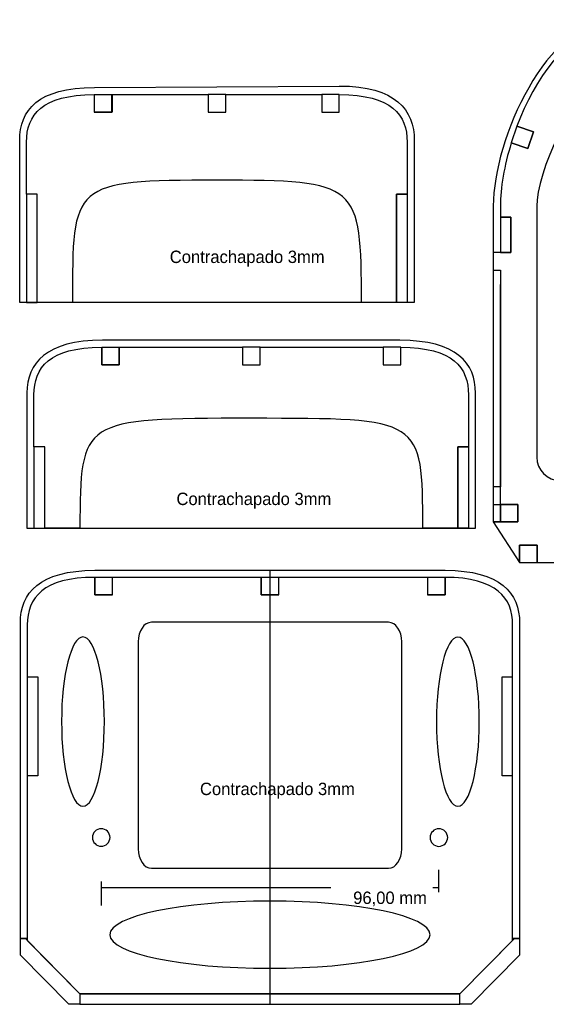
# Model space of a CAD drawing. Header units: millimetres. Extents: x 69 to 698, y -204 to 471.
# Tile 2 of 4: x 73 to 223, y 191 to 471. Entities that reach past the tile are written whole.
import ezdxf

# ---------------------------------------------------------------- set-up
doc = ezdxf.new("R2010")
doc.units = ezdxf.units.MM
doc.layers.add('Cuadernas', color=7, linetype='Continuous')
doc.styles.get("Standard").update_dxf_attribs({"font": 'txt.shx', "bigfont": 'extfont2.shx'})

msp = doc.modelspace()

# ---------------------------------------------------------------- linework, layer by layer
at = {"layer": 'Cuadernas'}
for points in [[(209.78, 405.21), (212.78, 405.21), (212.78, 415.21), (209.78, 415.21), (209.78, 405.21)], [(209.78, 328.51), (214.78, 328.51), (214.78, 333.51), (209.78, 333.51), (209.78, 328.51)], [(215.26, 316.94), (220.26, 316.94), (220.26, 321.94), (215.26, 321.94), (215.26, 316.94)], [(94.42, 307.75), (99.42, 307.75), (99.42, 312.75), (94.42, 312.75), (94.42, 307.75)], [(141.75, 307.75), (146.75, 307.75), (146.75, 312.75), (141.75, 312.75), (141.75, 307.75)], [(189.08, 307.75), (194.08, 307.75), (194.08, 312.75), (189.08, 312.75), (189.08, 307.75)], [(90.21, 191.25), (198.29, 191.25), (198.29, 194.25), (90.21, 194.25), (90.21, 191.25)]]:
    msp.add_lwpolyline(points, close=True, dxfattribs=at)
for points, knots in [([(276.48, 418.4), (276.49, 436.97), (262.37, 471.44), (242.13, 471.4), (242.13, 471.4), (223.16, 471.44), (207.78, 437.55), (207.78, 418.4), (207.78, 418.4), (207.78, 418.1), (207.78, 412.94), (207.78, 405.21), (207.78, 405.21), (207.78, 405.21), (207.78, 400.2), (207.78, 400.2), (207.78, 400.2), (207.78, 400.2), (207.78, 328.51), (207.78, 328.51), (207.78, 328.51), (207.78, 328.51), (209.78, 328.51), (209.78, 328.51), (209.78, 328.51), (209.78, 328.51), (209.78, 396.08), (209.78, 396.08)], [0, 0, 0, 0, 0.142857, 0.142857, 0.142857, 0.142857, 0.285714, 0.285714, 0.285714, 0.285714, 0.428571, 0.428571, 0.428571, 0.428571, 0.571429, 0.571429, 0.571429, 0.571429, 0.714286, 0.714286, 0.714286, 0.714286, 0.857143, 0.857143, 0.857143, 0.857143, 1, 1, 1, 1]), ([(129.17, 390.93), (129.17, 390.93), (185.3, 390.93), (185.3, 390.93), (185.3, 390.93), (185.3, 390.93), (185.3, 417.45), (185.3, 417.45), (185.3, 417.45), (185.3, 417.45), (185.3, 431.63), (185.3, 431.63), (185.3, 431.63), (185.3, 431.63), (185.3, 437.13), (185.3, 437.13), (185.3, 437.13), (185.3, 445.63), (180.03, 452.57), (163.97, 452.57), (163.97, 452.57), (163.97, 452.57), (94.32, 452.16), (94.32, 452.16), (94.32, 452.16), (78.27, 452.16), (73.06, 445.65), (73.06, 437.15), (73.06, 437.15), (73.06, 437.15), (73.06, 431.65), (73.06, 431.65), (73.06, 431.65), (73.06, 431.65), (73.06, 417.47), (73.06, 417.47), (73.06, 417.47), (73.06, 417.47), (73.06, 390.93), (73.06, 390.93), (73.06, 390.93), (73.06, 390.93), (129.17, 390.93), (129.17, 390.93)], [0, 0, 0, 0, 0.090909, 0.090909, 0.090909, 0.090909, 0.181818, 0.181818, 0.181818, 0.181818, 0.272727, 0.272727, 0.272727, 0.272727, 0.363636, 0.363636, 0.363636, 0.363636, 0.454545, 0.454545, 0.454545, 0.454545, 0.545455, 0.545455, 0.545455, 0.545455, 0.636364, 0.636364, 0.636364, 0.636364, 0.727273, 0.727273, 0.727273, 0.727273, 0.818182, 0.818182, 0.818182, 0.818182, 0.909091, 0.909091, 0.909091, 0.909091, 1, 1, 1, 1]), ([(94.32, 450.13), (94.32, 450.13), (94.32, 445.13), (94.32, 445.13), (94.32, 445.13), (94.32, 445.13), (99.32, 445.13), (99.32, 445.13), (99.32, 445.13), (99.32, 445.13), (99.32, 450.13), (99.32, 450.13), (99.32, 450.13), (99.32, 450.13), (94.32, 450.13), (94.32, 450.13)], [0, 0, 0, 0, 0.25, 0.25, 0.25, 0.25, 0.5, 0.5, 0.5, 0.5, 0.75, 0.75, 0.75, 0.75, 1, 1, 1, 1]), ([(126.66, 445.13), (126.66, 445.13), (126.66, 450.13), (126.66, 450.13), (126.66, 450.13), (126.66, 450.13), (131.66, 450.13), (131.66, 450.13), (131.66, 450.13), (131.66, 450.13), (131.66, 445.13), (131.66, 445.13), (131.66, 445.13), (131.66, 445.13), (126.66, 445.13), (126.66, 445.13)], [0, 0, 0, 0, 0.25, 0.25, 0.25, 0.25, 0.5, 0.5, 0.5, 0.5, 0.75, 0.75, 0.75, 0.75, 1, 1, 1, 1]), ([(158.97, 445.13), (158.97, 445.13), (158.97, 450.13), (158.97, 450.13), (158.97, 450.13), (158.97, 450.13), (163.97, 450.13), (163.97, 450.13), (163.97, 450.13), (163.97, 450.13), (163.97, 445.13), (163.97, 445.13), (163.97, 445.13), (163.97, 445.13), (158.97, 445.13), (158.97, 445.13)], [0, 0, 0, 0, 0.25, 0.25, 0.25, 0.25, 0.5, 0.5, 0.5, 0.5, 0.75, 0.75, 0.75, 0.75, 1, 1, 1, 1]), ([(214.5, 441.13), (214.5, 441.13), (219.24, 439.53), (219.24, 439.53), (219.24, 439.53), (219.24, 439.53), (217.64, 434.8), (217.64, 434.8), (217.64, 434.8), (217.64, 434.8), (212.9, 436.4), (212.9, 436.4), (212.9, 436.4), (212.9, 436.4), (214.5, 441.13), (214.5, 441.13)], [0, 0, 0, 0, 0.25, 0.25, 0.25, 0.25, 0.5, 0.5, 0.5, 0.5, 0.75, 0.75, 0.75, 0.75, 1, 1, 1, 1]), ([(78.06, 421.8), (78.06, 421.8), (78.06, 390.93), (78.06, 390.93), (78.06, 390.93), (78.06, 390.93), (75.01, 390.93), (75.01, 390.93), (75.01, 390.93), (75.01, 390.93), (75.01, 421.8), (75.01, 421.8), (75.01, 421.8), (75.01, 421.8), (78.06, 421.8), (78.06, 421.8)], [0, 0, 0, 0, 0.25, 0.25, 0.25, 0.25, 0.5, 0.5, 0.5, 0.5, 0.75, 0.75, 0.75, 0.75, 1, 1, 1, 1]), ([(180.27, 421.8), (180.27, 421.8), (180.27, 390.93), (180.27, 390.93), (180.27, 390.93), (180.27, 390.93), (183.3, 390.93), (183.3, 390.93), (183.3, 390.93), (183.3, 390.93), (183.3, 421.8), (183.3, 421.8), (183.3, 421.8), (183.3, 421.8), (180.27, 421.8), (180.27, 421.8)], [0, 0, 0, 0, 0.25, 0.25, 0.25, 0.25, 0.5, 0.5, 0.5, 0.5, 0.75, 0.75, 0.75, 0.75, 1, 1, 1, 1]), ([(138.93, 326.75), (138.93, 326.75), (75.13, 326.75), (75.13, 326.75), (75.13, 326.75), (75.13, 326.75), (75.13, 345.54), (75.13, 345.54), (75.13, 345.54), (75.13, 345.54), (75.13, 359.72), (75.13, 359.72), (75.13, 359.72), (75.13, 359.72), (75.13, 365.22), (75.13, 365.22), (75.13, 365.22), (75.13, 373.72), (80.58, 380.22), (96.63, 380.22), (96.63, 380.22), (96.63, 380.22), (138.93, 380.21), (138.93, 380.21), (138.93, 380.21), (138.93, 380.21), (181.23, 380.21), (181.23, 380.21), (181.23, 380.21), (197.28, 380.21), (202.73, 373.71), (202.73, 365.21), (202.73, 365.21), (202.73, 365.21), (202.73, 359.71), (202.73, 359.71), (202.73, 359.71), (202.73, 359.71), (202.73, 345.53), (202.73, 345.53), (202.73, 345.53), (202.73, 345.53), (202.73, 326.75), (202.73, 326.75), (202.73, 326.75), (202.73, 326.75), (138.93, 326.75), (138.93, 326.75)], [0, 0, 0, 0, 0.083333, 0.083333, 0.083333, 0.083333, 0.166667, 0.166667, 0.166667, 0.166667, 0.25, 0.25, 0.25, 0.25, 0.333333, 0.333333, 0.333333, 0.333333, 0.416667, 0.416667, 0.416667, 0.416667, 0.5, 0.5, 0.5, 0.5, 0.583333, 0.583333, 0.583333, 0.583333, 0.666667, 0.666667, 0.666667, 0.666667, 0.75, 0.75, 0.75, 0.75, 0.833333, 0.833333, 0.833333, 0.833333, 0.916667, 0.916667, 0.916667, 0.916667, 1, 1, 1, 1]), ([(96.38, 378.21), (96.38, 378.21), (96.38, 373.21), (96.38, 373.21), (96.38, 373.21), (96.38, 373.21), (101.38, 373.21), (101.38, 373.21), (101.38, 373.21), (101.38, 373.21), (101.38, 378.21), (101.38, 378.21), (101.38, 378.21), (101.38, 378.21), (96.38, 378.21), (96.38, 378.21)], [0, 0, 0, 0, 0.25, 0.25, 0.25, 0.25, 0.5, 0.5, 0.5, 0.5, 0.75, 0.75, 0.75, 0.75, 1, 1, 1, 1]), ([(136.42, 373.21), (136.42, 373.21), (136.42, 378.21), (136.42, 378.21), (136.42, 378.21), (136.42, 378.21), (141.43, 378.21), (141.43, 378.21), (141.43, 378.21), (141.43, 378.21), (141.43, 373.21), (141.43, 373.21), (141.43, 373.21), (141.43, 373.21), (136.42, 373.21), (136.42, 373.21)], [0, 0, 0, 0, 0.25, 0.25, 0.25, 0.25, 0.5, 0.5, 0.5, 0.5, 0.75, 0.75, 0.75, 0.75, 1, 1, 1, 1]), ([(176.43, 373.21), (176.43, 373.21), (176.43, 378.21), (176.43, 378.21), (176.43, 378.21), (176.43, 378.21), (181.43, 378.21), (181.43, 378.21), (181.43, 378.21), (181.43, 378.21), (181.43, 373.21), (181.43, 373.21), (181.43, 373.21), (181.43, 373.21), (176.43, 373.21), (176.43, 373.21)], [0, 0, 0, 0, 0.25, 0.25, 0.25, 0.25, 0.5, 0.5, 0.5, 0.5, 0.75, 0.75, 0.75, 0.75, 1, 1, 1, 1]), ([(80.17, 349.88), (80.17, 349.88), (80.17, 326.75), (80.17, 326.75), (80.17, 326.75), (80.17, 326.75), (77.12, 326.75), (77.12, 326.75), (77.12, 326.75), (77.12, 326.75), (77.12, 349.88), (77.12, 349.88), (77.12, 349.88), (77.12, 349.88), (80.17, 349.88), (80.17, 349.88)], [0, 0, 0, 0, 0.25, 0.25, 0.25, 0.25, 0.5, 0.5, 0.5, 0.5, 0.75, 0.75, 0.75, 0.75, 1, 1, 1, 1]), ([(197.72, 349.88), (197.72, 349.88), (197.72, 326.75), (197.72, 326.75), (197.72, 326.75), (197.72, 326.75), (200.75, 326.75), (200.75, 326.75), (200.75, 326.75), (200.75, 326.75), (200.75, 349.88), (200.75, 349.88), (200.75, 349.88), (200.75, 349.88), (197.72, 349.88), (197.72, 349.88)], [0, 0, 0, 0, 0.25, 0.25, 0.25, 0.25, 0.5, 0.5, 0.5, 0.5, 0.75, 0.75, 0.75, 0.75, 1, 1, 1, 1]), ([(75.22, 294.25), (75.22, 294.25), (75.22, 209.95), (75.22, 209.95), (75.22, 209.95), (75.22, 209.95), (73.25, 209.95), (73.25, 209.95), (73.25, 209.95), (73.25, 209.95), (73.25, 299.75), (73.25, 299.75), (73.25, 299.75), (73.25, 308.25), (78.62, 314.75), (94.45, 314.75), (94.45, 314.75), (94.45, 314.75), (194.05, 314.75), (194.05, 314.75), (194.05, 314.75), (209.88, 314.75), (215.25, 308.25), (215.25, 299.75), (215.25, 299.75), (215.25, 299.75), (215.25, 209.95), (215.25, 209.95), (215.25, 209.95), (215.25, 209.95), (213.28, 209.95), (213.28, 209.95), (213.28, 209.95), (213.28, 209.95), (213.28, 294.25), (213.28, 294.25)], [0, 0, 0, 0, 0.111111, 0.111111, 0.111111, 0.111111, 0.222222, 0.222222, 0.222222, 0.222222, 0.333333, 0.333333, 0.333333, 0.333333, 0.444444, 0.444444, 0.444444, 0.444444, 0.555556, 0.555556, 0.555556, 0.555556, 0.666667, 0.666667, 0.666667, 0.666667, 0.777778, 0.777778, 0.777778, 0.777778, 0.888889, 0.888889, 0.888889, 0.888889, 1, 1, 1, 1]), ([(74.73, 209.95), (74.73, 209.95), (73.25, 209.95), (73.25, 209.95), (73.25, 209.95), (73.25, 209.95), (73.25, 205.25), (73.25, 205.25), (73.25, 205.25), (73.25, 205.25), (87.06, 191.25), (87.06, 191.25), (87.06, 191.25), (87.06, 191.25), (90.18, 191.25), (90.18, 191.25), (90.18, 191.25), (90.18, 191.25), (90.18, 194.25), (90.18, 194.25), (90.18, 194.25), (90.18, 194.25), (74.73, 209.95), (74.73, 209.95)], [0, 0, 0, 0, 0.166667, 0.166667, 0.166667, 0.166667, 0.333333, 0.333333, 0.333333, 0.333333, 0.5, 0.5, 0.5, 0.5, 0.666667, 0.666667, 0.666667, 0.666667, 0.833333, 0.833333, 0.833333, 0.833333, 1, 1, 1, 1]), ([(213.77, 209.95), (213.77, 209.95), (198.28, 194.25), (198.28, 194.25), (198.28, 194.25), (198.28, 194.25), (198.28, 191.25), (198.28, 191.25), (198.28, 191.25), (198.28, 191.25), (201.44, 191.25), (201.44, 191.25), (201.44, 191.25), (201.44, 191.25), (215.25, 205.25), (215.25, 205.25), (215.25, 205.25), (215.25, 205.25), (215.25, 209.95), (215.25, 209.95), (215.25, 209.95), (215.25, 209.95), (213.77, 209.95), (213.77, 209.95)], [0, 0, 0, 0, 0.166667, 0.166667, 0.166667, 0.166667, 0.333333, 0.333333, 0.333333, 0.333333, 0.5, 0.5, 0.5, 0.5, 0.666667, 0.666667, 0.666667, 0.666667, 0.833333, 0.833333, 0.833333, 0.833333, 1, 1, 1, 1])]:
    msp.add_open_spline(points, degree=3, knots=knots, dxfattribs=at)
at = {"layer": 'Cuadernas', "color": 254}
for points, knots in [([(209.78, 418.41), (209.78, 423.53), (210.89, 429.9), (212.9, 436.4), (212.9, 436.4), (212.9, 436.4), (217.64, 434.8), (217.64, 434.8), (217.64, 434.8), (217.64, 434.8), (219.24, 439.53), (219.24, 439.53), (219.24, 439.53), (219.24, 439.53), (214.5, 441.13), (214.5, 441.13), (214.5, 441.13), (219.61, 454.68), (228.53, 467.53), (239.63, 469.22), (239.63, 469.22), (239.63, 469.22), (239.63, 464.39), (239.63, 464.39), (239.63, 464.39), (239.63, 464.39), (244.63, 464.39), (244.63, 464.39), (244.63, 464.39), (244.63, 464.39), (244.64, 469.22), (244.64, 469.22), (244.64, 469.22), (255.74, 467.53), (264.66, 454.69), (269.76, 441.14), (269.76, 441.14), (269.76, 441.14), (265.03, 439.53), (265.03, 439.53), (265.03, 439.53), (265.03, 439.53), (266.63, 434.8), (266.63, 434.8), (266.63, 434.8), (266.63, 434.8), (271.38, 436.41), (271.38, 436.41), (271.38, 436.41), (273.39, 429.91), (274.48, 423.53), (274.48, 418.4), (274.48, 418.4), (274.48, 418.4), (274.48, 415.21), (274.48, 415.21), (274.48, 415.21), (274.48, 415.21), (271.48, 415.21), (271.48, 415.21), (271.48, 415.21), (271.48, 415.21), (271.48, 405.21), (271.48, 405.21), (271.48, 405.21), (271.48, 405.21), (276.48, 405.21), (276.48, 405.21), (276.48, 405.21), (276.48, 405.21), (276.48, 400.2), (276.48, 400.2), (276.48, 400.2), (276.48, 400.2), (274.48, 400.2), (274.48, 400.2), (274.48, 400.2), (274.48, 400.2), (274.48, 338.51), (274.48, 338.51), (274.48, 338.51), (274.48, 338.51), (276.48, 338.51), (276.48, 338.51), (276.48, 338.51), (276.48, 338.51), (276.48, 333.51), (276.48, 333.51), (276.48, 333.51), (276.48, 333.51), (269.48, 333.51), (269.48, 333.51), (269.48, 333.51), (269.48, 333.51), (269.48, 328.51), (269.48, 328.51), (269.48, 328.51), (269.48, 328.51), (276.48, 328.51), (276.48, 328.51), (276.48, 328.51), (276.48, 328.51), (269.01, 316.94), (269.01, 316.94), (269.01, 316.94), (269.01, 316.94), (269.01, 321.94), (269.01, 321.94), (269.01, 321.94), (269.01, 321.94), (264.01, 321.94), (264.01, 321.94), (264.01, 321.94), (264.01, 321.94), (264.01, 316.94), (264.01, 316.94), (264.01, 316.94), (264.01, 316.94), (220.26, 316.94), (220.26, 316.94), (220.26, 316.94), (220.26, 316.94), (220.26, 321.94), (220.26, 321.94), (220.26, 321.94), (220.26, 321.94), (215.26, 321.94), (215.26, 321.94), (215.26, 321.94), (215.26, 321.94), (215.26, 316.94), (215.26, 316.94), (215.26, 316.94), (215.26, 316.94), (207.78, 328.51), (207.78, 328.51), (207.78, 328.51), (207.78, 328.51), (214.78, 328.51), (214.78, 328.51), (214.78, 328.51), (214.78, 328.51), (214.78, 333.51), (214.78, 333.51), (214.78, 333.51), (214.78, 333.51), (207.78, 333.51), (207.78, 333.51), (207.78, 333.51), (207.78, 333.51), (207.78, 338.51), (207.78, 338.51), (207.78, 338.51), (207.78, 338.51), (209.78, 338.51), (209.78, 338.51), (209.78, 338.51), (209.78, 338.51), (209.78, 400.21), (209.78, 400.21), (209.78, 400.21), (209.78, 400.21), (207.78, 400.2), (207.78, 400.2), (207.78, 400.2), (207.78, 400.2), (207.78, 405.21), (207.78, 405.21), (207.78, 405.21), (207.78, 405.21), (212.78, 405.21), (212.78, 405.21), (212.78, 405.21), (212.78, 405.21), (212.78, 415.21), (212.78, 415.21), (212.78, 415.21), (212.78, 415.21), (209.78, 415.21), (209.78, 415.21), (209.78, 415.21), (209.78, 415.21), (209.78, 418.41), (209.78, 418.41)], [0, 0, 0, 0, 0.021739, 0.021739, 0.021739, 0.021739, 0.043478, 0.043478, 0.043478, 0.043478, 0.065217, 0.065217, 0.065217, 0.065217, 0.086957, 0.086957, 0.086957, 0.086957, 0.108696, 0.108696, 0.108696, 0.108696, 0.130435, 0.130435, 0.130435, 0.130435, 0.152174, 0.152174, 0.152174, 0.152174, 0.173913, 0.173913, 0.173913, 0.173913, 0.195652, 0.195652, 0.195652, 0.195652, 0.217391, 0.217391, 0.217391, 0.217391, 0.23913, 0.23913, 0.23913, 0.23913, 0.26087, 0.26087, 0.26087, 0.26087, 0.282609, 0.282609, 0.282609, 0.282609, 0.304348, 0.304348, 0.304348, 0.304348, 0.326087, 0.326087, 0.326087, 0.326087, 0.347826, 0.347826, 0.347826, 0.347826, 0.369565, 0.369565, 0.369565, 0.369565, 0.391304, 0.391304, 0.391304, 0.391304, 0.413043, 0.413043, 0.413043, 0.413043, 0.434783, 0.434783, 0.434783, 0.434783, 0.456522, 0.456522, 0.456522, 0.456522, 0.478261, 0.478261, 0.478261, 0.478261, 0.5, 0.5, 0.5, 0.5, 0.521739, 0.521739, 0.521739, 0.521739, 0.543478, 0.543478, 0.543478, 0.543478, 0.565217, 0.565217, 0.565217, 0.565217, 0.586957, 0.586957, 0.586957, 0.586957, 0.608696, 0.608696, 0.608696, 0.608696, 0.630435, 0.630435, 0.630435, 0.630435, 0.652174, 0.652174, 0.652174, 0.652174, 0.673913, 0.673913, 0.673913, 0.673913, 0.695652, 0.695652, 0.695652, 0.695652, 0.717391, 0.717391, 0.717391, 0.717391, 0.73913, 0.73913, 0.73913, 0.73913, 0.76087, 0.76087, 0.76087, 0.76087, 0.782609, 0.782609, 0.782609, 0.782609, 0.804348, 0.804348, 0.804348, 0.804348, 0.826087, 0.826087, 0.826087, 0.826087, 0.847826, 0.847826, 0.847826, 0.847826, 0.869565, 0.869565, 0.869565, 0.869565, 0.891304, 0.891304, 0.891304, 0.891304, 0.913043, 0.913043, 0.913043, 0.913043, 0.934783, 0.934783, 0.934783, 0.934783, 0.956522, 0.956522, 0.956522, 0.956522, 0.978261, 0.978261, 0.978261, 0.978261, 1, 1, 1, 1]), ([(242.13, 452.7), (254.44, 452.62), (264.13, 426.8), (264.13, 418.4), (264.13, 418.4), (264.13, 418.4), (264.13, 346.99), (264.13, 346.99), (264.13, 346.99), (264.13, 343.31), (261.12, 340.3), (257.44, 340.3), (257.44, 340.3), (257.44, 340.3), (226.82, 340.3), (226.82, 340.3), (226.82, 340.3), (223.14, 340.3), (220.13, 343.31), (220.13, 346.99), (220.13, 346.99), (220.13, 346.99), (220.13, 418.4), (220.13, 418.4), (220.13, 418.4), (220.13, 427.15), (229.78, 452.78), (242.13, 452.7)], [0, 0, 0, 0, 0.142857, 0.142857, 0.142857, 0.142857, 0.285714, 0.285714, 0.285714, 0.285714, 0.428571, 0.428571, 0.428571, 0.428571, 0.571429, 0.571429, 0.571429, 0.571429, 0.714286, 0.714286, 0.714286, 0.714286, 0.857143, 0.857143, 0.857143, 0.857143, 1, 1, 1, 1]), ([(129.34, 425.77), (169.57, 425.77), (170.27, 424.91), (170.27, 390.93), (170.27, 390.93), (170.27, 390.93), (180.27, 390.93), (180.27, 390.93), (180.27, 390.93), (180.27, 390.93), (180.27, 421.8), (180.27, 421.8), (180.27, 421.8), (180.27, 421.8), (183.3, 421.8), (183.3, 421.8), (183.3, 421.8), (183.3, 421.8), (183.28, 436.63), (183.28, 436.63), (183.28, 436.63), (183.28, 444.28), (178.92, 450.13), (163.98, 450.13), (163.98, 450.13), (163.98, 450.13), (163.98, 445.13), (163.98, 445.13), (163.98, 445.13), (163.98, 445.13), (158.98, 445.13), (158.98, 445.13), (158.98, 445.13), (158.98, 445.13), (158.98, 450.13), (158.98, 450.13), (158.98, 450.13), (158.98, 450.13), (146.26, 450.13), (146.26, 450.13), (146.26, 450.13), (146.26, 450.13), (131.67, 450.13), (131.67, 450.13), (131.67, 450.13), (131.67, 450.13), (131.67, 445.13), (131.67, 445.13), (131.67, 445.13), (131.67, 445.13), (126.66, 445.13), (126.66, 445.13), (126.66, 445.13), (126.66, 445.13), (126.66, 450.13), (126.66, 450.13), (126.66, 450.13), (126.66, 450.13), (114.53, 450.13), (114.53, 450.13), (114.53, 450.13), (114.53, 450.13), (99.27, 450.13), (99.27, 450.13), (99.27, 450.13), (99.27, 450.13), (99.27, 445.13), (99.27, 445.13), (99.27, 445.13), (99.27, 445.13), (94.27, 445.13), (94.27, 445.13), (94.27, 445.13), (94.27, 445.13), (94.27, 450.13), (94.27, 450.13), (94.27, 450.13), (79.34, 450.13), (75.01, 444.28), (75.01, 436.63), (75.01, 436.63), (75.01, 436.63), (75.01, 421.8), (75.01, 421.8), (75.01, 421.8), (75.01, 421.8), (78.06, 421.8), (78.06, 421.8), (78.06, 421.8), (78.06, 421.8), (78.06, 390.93), (78.06, 390.93), (78.06, 390.93), (78.06, 390.93), (88.07, 390.93), (88.07, 390.93), (88.07, 390.93), (88.07, 424.91), (87.73, 425.77), (129.34, 425.77)], [0, 0, 0, 0, 0.04, 0.04, 0.04, 0.04, 0.08, 0.08, 0.08, 0.08, 0.12, 0.12, 0.12, 0.12, 0.16, 0.16, 0.16, 0.16, 0.2, 0.2, 0.2, 0.2, 0.24, 0.24, 0.24, 0.24, 0.28, 0.28, 0.28, 0.28, 0.32, 0.32, 0.32, 0.32, 0.36, 0.36, 0.36, 0.36, 0.4, 0.4, 0.4, 0.4, 0.44, 0.44, 0.44, 0.44, 0.48, 0.48, 0.48, 0.48, 0.52, 0.52, 0.52, 0.52, 0.56, 0.56, 0.56, 0.56, 0.6, 0.6, 0.6, 0.6, 0.64, 0.64, 0.64, 0.64, 0.68, 0.68, 0.68, 0.68, 0.72, 0.72, 0.72, 0.72, 0.76, 0.76, 0.76, 0.76, 0.8, 0.8, 0.8, 0.8, 0.84, 0.84, 0.84, 0.84, 0.88, 0.88, 0.88, 0.88, 0.92, 0.92, 0.92, 0.92, 0.96, 0.96, 0.96, 0.96, 1, 1, 1, 1]), ([(197.72, 326.75), (197.72, 326.75), (197.72, 349.88), (197.72, 349.88), (197.72, 349.88), (197.72, 349.88), (200.75, 349.88), (200.75, 349.88), (200.75, 349.88), (200.75, 349.88), (200.73, 364.71), (200.73, 364.71), (200.73, 364.71), (200.73, 372.36), (196.37, 378.21), (181.43, 378.21), (181.43, 378.21), (181.43, 378.21), (181.43, 373.21), (181.43, 373.21), (181.43, 373.21), (181.43, 373.21), (176.43, 373.21), (176.43, 373.21), (176.43, 373.21), (176.43, 373.21), (176.43, 378.21), (176.43, 378.21), (176.43, 378.21), (176.43, 378.21), (175.25, 378.21), (175.25, 378.21), (175.25, 378.21), (175.25, 378.21), (141.43, 378.21), (141.43, 378.21), (141.43, 378.21), (141.43, 378.21), (141.43, 373.21), (141.43, 373.21), (141.43, 373.21), (141.43, 373.21), (136.43, 373.21), (136.43, 373.21), (136.43, 373.21), (136.43, 373.21), (136.43, 378.21), (136.43, 378.21), (136.43, 378.21), (136.43, 378.21), (102.6, 378.21), (102.6, 378.21), (102.6, 378.21), (102.6, 378.21), (101.38, 378.21), (101.38, 378.21), (101.38, 378.21), (101.38, 378.21), (101.38, 373.21), (101.38, 373.21), (101.38, 373.21), (101.38, 373.21), (96.38, 373.21), (96.38, 373.21), (96.38, 373.21), (96.38, 373.21), (96.38, 378.21), (96.38, 378.21), (96.38, 378.21), (81.45, 378.21), (77.12, 372.36), (77.12, 364.71), (77.12, 364.71), (77.12, 364.71), (77.12, 349.88), (77.12, 349.88), (77.12, 349.88), (77.12, 349.88), (80.17, 349.88), (80.17, 349.88), (80.17, 349.88), (80.17, 349.88), (80.17, 326.75), (80.17, 326.75), (80.17, 326.75), (80.17, 326.75), (90.18, 326.75), (90.18, 326.75), (90.18, 326.75), (90.38, 357.81), (90.24, 358.03), (138.93, 358.01), (138.93, 358.01), (187.62, 357.99), (187.72, 358.21), (187.72, 326.75), (187.72, 326.75), (187.72, 326.75), (197.72, 326.75), (197.72, 326.75)], [0, 0, 0, 0, 0.04, 0.04, 0.04, 0.04, 0.08, 0.08, 0.08, 0.08, 0.12, 0.12, 0.12, 0.12, 0.16, 0.16, 0.16, 0.16, 0.2, 0.2, 0.2, 0.2, 0.24, 0.24, 0.24, 0.24, 0.28, 0.28, 0.28, 0.28, 0.32, 0.32, 0.32, 0.32, 0.36, 0.36, 0.36, 0.36, 0.4, 0.4, 0.4, 0.4, 0.44, 0.44, 0.44, 0.44, 0.48, 0.48, 0.48, 0.48, 0.52, 0.52, 0.52, 0.52, 0.56, 0.56, 0.56, 0.56, 0.6, 0.6, 0.6, 0.6, 0.64, 0.64, 0.64, 0.64, 0.68, 0.68, 0.68, 0.68, 0.72, 0.72, 0.72, 0.72, 0.76, 0.76, 0.76, 0.76, 0.8, 0.8, 0.8, 0.8, 0.84, 0.84, 0.84, 0.84, 0.88, 0.88, 0.88, 0.88, 0.92, 0.92, 0.92, 0.92, 0.96, 0.96, 0.96, 0.96, 1, 1, 1, 1]), ([(213.28, 299.25), (213.28, 299.25), (213.28, 284.42), (213.28, 284.42), (213.28, 284.42), (213.28, 284.42), (210.32, 284.42), (210.32, 284.42), (210.32, 284.42), (210.32, 284.42), (210.32, 256.23), (210.32, 256.23), (210.32, 256.23), (210.32, 256.23), (213.28, 256.23), (213.28, 256.23), (213.28, 256.23), (213.28, 256.23), (213.28, 210.16), (213.28, 210.16), (213.28, 210.16), (213.28, 210.16), (213.28, 209.95), (213.28, 209.95), (213.28, 209.95), (213.28, 209.95), (213.28, 209.45), (213.28, 209.45), (213.28, 209.45), (213.28, 209.45), (198.29, 194.25), (198.29, 194.25), (198.29, 194.25), (198.29, 194.25), (90.21, 194.25), (90.21, 194.25), (90.21, 194.25), (90.21, 194.25), (75.22, 209.45), (75.22, 209.45), (75.22, 209.45), (75.22, 209.45), (75.22, 209.95), (75.22, 209.95), (75.22, 209.95), (75.22, 209.95), (75.22, 256.23), (75.22, 256.23), (75.22, 256.23), (75.22, 256.23), (78.18, 256.23), (78.18, 256.23), (78.18, 256.23), (78.18, 256.23), (78.18, 284.42), (78.18, 284.42), (78.18, 284.42), (78.18, 284.42), (75.22, 284.42), (75.22, 284.42), (75.22, 284.42), (75.22, 284.42), (75.22, 299.25), (75.22, 299.25), (75.22, 299.25), (75.22, 306.9), (79.73, 312.75), (94.45, 312.75), (94.45, 312.75), (94.45, 312.75), (94.45, 307.75), (94.45, 307.75), (94.45, 307.75), (94.45, 307.75), (99.38, 307.75), (99.38, 307.75), (99.38, 307.75), (99.38, 307.75), (99.38, 312.75), (99.38, 312.75), (99.38, 312.75), (99.38, 312.75), (141.78, 312.75), (141.78, 312.75), (141.78, 312.75), (141.78, 312.75), (141.78, 307.75), (141.78, 307.75), (141.78, 307.75), (141.78, 307.75), (146.72, 307.75), (146.72, 307.75), (146.72, 307.75), (146.72, 307.75), (146.72, 312.75), (146.72, 312.75), (146.72, 312.75), (146.72, 312.75), (189.12, 312.75), (189.12, 312.75), (189.12, 312.75), (189.12, 312.75), (189.12, 307.75), (189.12, 307.75), (189.12, 307.75), (189.12, 307.75), (194.05, 307.75), (194.05, 307.75), (194.05, 307.75), (194.05, 307.75), (194.05, 312.75), (194.05, 312.75), (194.05, 312.75), (208.77, 312.72), (213.28, 306.86), (213.28, 299.25)], [0, 0, 0, 0, 0.034483, 0.034483, 0.034483, 0.034483, 0.068966, 0.068966, 0.068966, 0.068966, 0.103448, 0.103448, 0.103448, 0.103448, 0.137931, 0.137931, 0.137931, 0.137931, 0.172414, 0.172414, 0.172414, 0.172414, 0.206897, 0.206897, 0.206897, 0.206897, 0.241379, 0.241379, 0.241379, 0.241379, 0.275862, 0.275862, 0.275862, 0.275862, 0.310345, 0.310345, 0.310345, 0.310345, 0.344828, 0.344828, 0.344828, 0.344828, 0.37931, 0.37931, 0.37931, 0.37931, 0.413793, 0.413793, 0.413793, 0.413793, 0.448276, 0.448276, 0.448276, 0.448276, 0.482759, 0.482759, 0.482759, 0.482759, 0.517241, 0.517241, 0.517241, 0.517241, 0.551724, 0.551724, 0.551724, 0.551724, 0.586207, 0.586207, 0.586207, 0.586207, 0.62069, 0.62069, 0.62069, 0.62069, 0.655172, 0.655172, 0.655172, 0.655172, 0.689655, 0.689655, 0.689655, 0.689655, 0.724138, 0.724138, 0.724138, 0.724138, 0.758621, 0.758621, 0.758621, 0.758621, 0.793103, 0.793103, 0.793103, 0.793103, 0.827586, 0.827586, 0.827586, 0.827586, 0.862069, 0.862069, 0.862069, 0.862069, 0.896552, 0.896552, 0.896552, 0.896552, 0.931034, 0.931034, 0.931034, 0.931034, 0.965517, 0.965517, 0.965517, 0.965517, 1, 1, 1, 1]), ([(110.51, 299.96), (110.51, 299.96), (177.99, 299.96), (177.99, 299.96), (177.99, 299.96), (180.06, 299.96), (181.75, 297.47), (181.75, 294.41), (181.75, 294.41), (181.75, 294.41), (181.75, 235.52), (181.75, 235.52), (181.75, 235.52), (181.75, 232.46), (180.06, 229.96), (177.99, 229.96), (177.99, 229.96), (177.99, 229.96), (110.51, 229.96), (110.51, 229.96), (110.51, 229.96), (108.44, 229.96), (106.75, 232.46), (106.75, 235.52), (106.75, 235.52), (106.75, 235.52), (106.75, 294.41), (106.75, 294.41), (106.75, 294.41), (106.75, 297.47), (108.44, 299.96), (110.51, 299.96)], [0, 0, 0, 0, 0.125, 0.125, 0.125, 0.125, 0.25, 0.25, 0.25, 0.25, 0.375, 0.375, 0.375, 0.375, 0.5, 0.5, 0.5, 0.5, 0.625, 0.625, 0.625, 0.625, 0.75, 0.75, 0.75, 0.75, 0.875, 0.875, 0.875, 0.875, 1, 1, 1, 1]), ([(91.06, 295.8), (94.42, 295.8), (97.16, 284.98), (97.16, 271.71), (97.16, 271.71), (97.16, 258.45), (94.42, 247.63), (91.06, 247.63), (91.06, 247.63), (87.71, 247.63), (84.97, 258.45), (84.97, 271.71), (84.97, 271.71), (84.97, 284.98), (87.71, 295.8), (91.06, 295.8)], [0, 0, 0, 0, 0.25, 0.25, 0.25, 0.25, 0.5, 0.5, 0.5, 0.5, 0.75, 0.75, 0.75, 0.75, 1, 1, 1, 1]), ([(197.71, 295.77), (201.06, 295.77), (203.8, 284.95), (203.8, 271.68), (203.8, 271.68), (203.8, 258.41), (201.06, 247.59), (197.71, 247.59), (197.71, 247.59), (194.35, 247.59), (191.61, 258.41), (191.61, 271.68), (191.61, 271.68), (191.61, 284.95), (194.35, 295.77), (197.71, 295.77)], [0, 0, 0, 0, 0.25, 0.25, 0.25, 0.25, 0.5, 0.5, 0.5, 0.5, 0.75, 0.75, 0.75, 0.75, 1, 1, 1, 1]), ([(96.25, 241.23), (97.63, 241.23), (98.75, 240.11), (98.75, 238.73), (98.75, 238.73), (98.75, 237.36), (97.63, 236.23), (96.25, 236.23), (96.25, 236.23), (94.87, 236.23), (93.75, 237.36), (93.75, 238.73), (93.75, 238.73), (93.75, 240.11), (94.87, 241.23), (96.25, 241.23)], [0, 0, 0, 0, 0.25, 0.25, 0.25, 0.25, 0.5, 0.5, 0.5, 0.5, 0.75, 0.75, 0.75, 0.75, 1, 1, 1, 1]), ([(192.3, 241.2), (193.68, 241.2), (194.8, 240.08), (194.8, 238.7), (194.8, 238.7), (194.8, 237.33), (193.68, 236.2), (192.3, 236.2), (192.3, 236.2), (190.92, 236.2), (189.8, 237.33), (189.8, 238.7), (189.8, 238.7), (189.8, 240.08), (190.92, 241.2), (192.3, 241.2)], [0, 0, 0, 0, 0.25, 0.25, 0.25, 0.25, 0.5, 0.5, 0.5, 0.5, 0.75, 0.75, 0.75, 0.75, 1, 1, 1, 1]), ([(144.25, 220.64), (169.34, 220.64), (189.81, 216.34), (189.81, 211.06), (189.81, 211.06), (189.81, 205.79), (169.34, 201.49), (144.25, 201.49), (144.25, 201.49), (119.16, 201.49), (98.69, 205.79), (98.69, 211.06), (98.69, 211.06), (98.69, 216.34), (119.16, 220.64), (144.25, 220.64)], [0, 0, 0, 0, 0.25, 0.25, 0.25, 0.25, 0.5, 0.5, 0.5, 0.5, 0.75, 0.75, 0.75, 0.75, 1, 1, 1, 1])]:
    msp.add_open_spline(points, degree=3, knots=knots, dxfattribs=at)
at = {"layer": 'Cuadernas'}
for points in [[(144.25, 314.75), (144.25, 314.75), (144.25, 191.25), (144.25, 191.25)], [(192.25, 223.15), (192.25, 223.15), (192.25, 229.56), (192.25, 229.56)], [(96.25, 226.24), (96.25, 226.24), (96.25, 219.4), (96.25, 219.4)], [(96.25, 224.48), (96.25, 224.48), (161.57, 224.48), (161.57, 224.48)], [(190.61, 224.48), (190.61, 224.48), (192.25, 224.48), (192.25, 224.48)]]:
    msp.add_open_spline(points, degree=3, dxfattribs=at)

# ---------------------------------------------------------------- texts
at = {"layer": 'Cuadernas', "char_height": 3.5278, "attachment_point": 1}
for s, insert in [('\\fAvantGarde Bk BT;Contrachapado 3mm', (115.75, 405.73)), ('\\fAvantGarde Bk BT;Contrachapado 3mm', (117.65, 336.85)), ('\\fAvantGarde Bk BT;Contrachapado 3mm', (124.34, 254.32)), ('\\fAvantGarde Bk BT;96,00 mm', (167.92, 223.33))]:
    msp.add_mtext(s, dxfattribs=dict(at, insert=insert))

doc.saveas('drawing.dxf')
